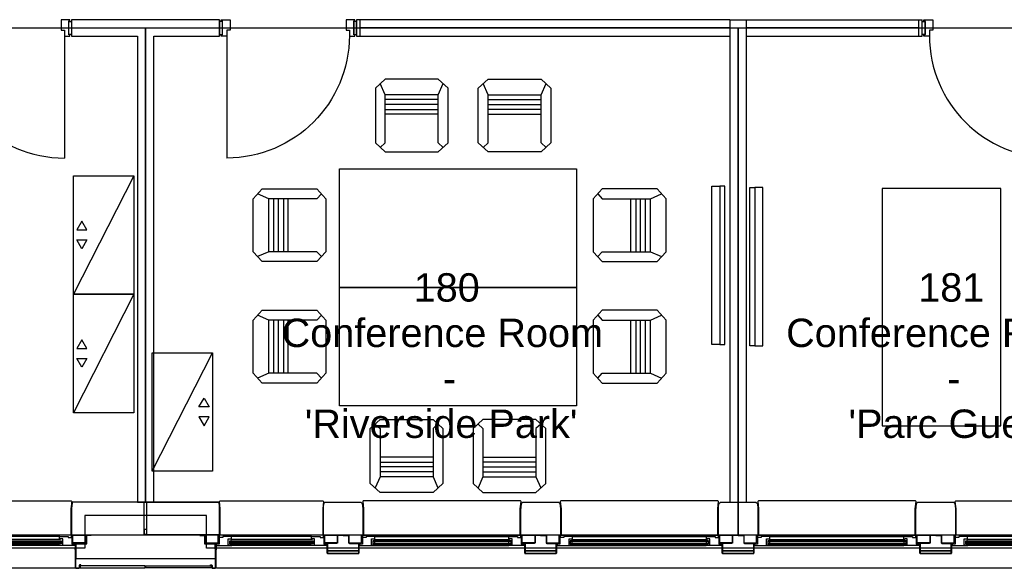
# Model space of a CAD drawing. Header units: millimetres. Extents: x 11314 to 117107, y -3618 to 64487.
# Tile 15 of 36: x 66742 to 74219, y 14996 to 19160. Entities that reach past the tile are written whole.
import ezdxf

# ---------------------------------------------------------------- set-up
doc = ezdxf.new("R2010")
doc.units = ezdxf.units.MM
doc.header["$MEASUREMENT"] = 0
doc.layers.get('0').update_dxf_attribs({"linetype": 'CONTINUOUS'})
for name, color, linetype in [('A-GLAZ', 8, 'CONTINUOUS'), ('A-WALL', 7, 'CONTINUOUS'), ('I-DOOR', 9, 'CONTINUOUS'), ('I-FURN-CONF', 9, 'CONTINUOUS'), ('I-GLAZ', 8, 'CONTINUOUS'), ('I-WALL', 8, 'CONTINUOUS'), ('PDF_Text', 7, 'CONTINUOUS'), ('triGrossAreaLayer', 7, 'CONTINUOUS'), ('triLabelLayer', 7, 'CONTINUOUS'), ('triMeasuredGrossAreaLayer', 7, 'CONTINUOUS'), ('triSpaceLayer', 7, 'CONTINUOUS')]:
    doc.layers.add(name, color=color, linetype=linetype)
doc.styles.add('FDC_ZONE', font='romans.shx', dxfattribs={"height": 500})
doc.styles.add('PDF Helvetica', font='Helvetica.ttf')

# ---------------------------------------------------------------- blocks, each defined once
blk = doc.blocks.new('I-930-125')
blk.add_line((984.5, -57.5), (984.5, -987.5))
for points in [[(20.5, -50), (-1, -50), (-1, 50), (20.5, 50)], [(20.5, -50), (-1, -50), (-1, 50), (20.5, 50)], [(1039, -50), (1017.5, -50), (1017.5, 50), (1039, 50)], [(1039, -50), (1017.5, -50), (1017.5, 50), (1039, 50)]]:
    blk.add_lwpolyline(points, close=True)
for points in [[(11.5, 53.5), (11.5, 62.5), (78.5, 62.5), (78.5, -17.5), (53.5, -17.5), (53.5, -62.5), (11.5, -62.5), (11.5, -53.5), (20.5, -53.5), (20.5, 53.5), (11.5, 53.5)], [(1026.5, 53.5), (1026.5, 62.5), (959.5, 62.5), (959.5, -17.5), (984.5, -17.5), (984.5, -62.5), (1026.5, -62.5), (1026.5, -53.5), (1017.5, -53.5), (1017.5, 53.5), (1026.5, 53.5)]]:
    blk.add_lwpolyline(points)
blk.add_arc((984.4, -56.6), 930.9, 180.05257, 270.00901)
blk = doc.blocks.new('TEKSTOR1')
blk.add_line((-900, 0), (0, -457.2))
for points in [[(-900, -457.2), (-900, 0), (0, 0), (0, -457.2)], [(-554.1, -393.7), (-488.1, -431.8), (-488.1, -355.6)], [(-345.9, -393.7), (-411.9, -431.8), (-411.9, -355.6)]]:
    blk.add_lwpolyline(points, close=True)
blk = doc.blocks.new('WINDOW-JAMB')
for p, q in [((-107.3, -58), (-107.3, -63)), ((-107.3, -63), (-18.8, -63)), ((-18.8, -63), (-18.8, -58))]:
    blk.add_line(p, q)
at = {"ltscale": 0.05}
blk.add_lwpolyline([(-155, -1.9), (-114.5, -1.9, -0.414214), (-113, -3.4), (-113, -58.4, 0.414214), (-111.5, -59.9), (-15, -59.9)], format="xyb", dxfattribs=at)
blk.add_lwpolyline([(-111, -58), (-15, -58), (-15, 0), (-111, 0)], close=True)
at = {"flags": 128}
blk.add_lwpolyline([(-30, -69.6), (-30, -79.1), (88, -79.1), (88, -75.1), (61, -75.1), (61, -27.1), (80.4, -27.1), (80.4, -34), (85.8, -34), (85.8, -9.1), (20, -9.1), (20, -17.1), (-8, -17.1), (-8, -69.1), (-30, -69.1)], close=True, dxfattribs=at)
blk.add_lwpolyline([(-15, -14.2), (-15, -3.1, -0.414343), (-12, -0.1), (-11, -0.1, -0.414214), (-8, -3.1), (-8, -14.2, -0.414214), (-11, -17.2), (-12, -17.2, -0.414214)], format="xyb", close=True)
at = {"extrusion": (0, 0, -1)}
blk.add_ellipse((5.3, -0.1), major_axis=(2.6, 23.3), ratio=0.438242, start_param=3.847731, end_param=4.666449, dxfattribs=at)
blk = doc.blocks.new('GL-1250')
for p, q in [((-509.8, -284), (509.6, -284)), ((-509.7, -259.1), (509.7, -259.1)), ((-509.5, -310.1), (-509.5, -298.1)), ((509.5, -310.1), (509.5, -298.1)), ((-507.5, -325.1), (507.5, -325.1)), ((-507.5, -329.1), (507.5, -329.1))]:
    blk.add_line(p, q)
blk.add_lwpolyline([(595, -250), (595, -49.8), (601, 5), (596.5, 10), (-596.5, 10), (-601, 5), (-595, -49.8), (-595, -250), (595, -250)])
for points in [[(525.2, -316.1), (525.2, -293.1), (-525.2, -293.1), (-525.2, -316.1)], [(-525.2, -298.1), (-525.2, -310.1), (525.2, -310.1), (525.2, -298.1)]]:
    blk.add_lwpolyline(points, close=True)
blk.add_blockref('WINDOW-JAMB', (-595, -250))
at = {"extrusion": (0, 0, -1), "zscale": -1}
blk.add_blockref('WINDOW-JAMB', (-595, -250), dxfattribs=at)
blk = doc.blocks.new('GL-835')
for p, q in [((303.7, -259.1), (-303.7, -259.1)), ((303.8, -284), (-303.6, -284)), ((-303.5, -310.1), (-303.5, -298.1)), ((303.5, -310.1), (303.5, -298.1)), ((301.5, -325.1), (-301.5, -325.1)), ((301.5, -329.1), (-301.5, -329.1))]:
    blk.add_line(p, q)
blk.add_lwpolyline([(-389, -250), (-389, -49.8), (-395, 5), (-390.5, 10), (390.5, 10), (395, 5), (389, -49.8), (389, -250), (-389, -250)])
for points in [[(-315.5, -316.1), (-315.5, -293.1), (315.5, -293.1), (315.5, -316.1)], [(315.5, -298.1), (315.5, -310.1), (-315.5, -310.1), (-315.5, -298.1)]]:
    blk.add_lwpolyline(points, close=True)
blk.add_blockref('WINDOW-JAMB', (-389, -250))
at = {"extrusion": (0, 0, -1), "zscale": -1}
blk.add_blockref('WINDOW-JAMB', (-389, -250), dxfattribs=at)
blk = doc.blocks.new('CHAIR10')
for p, q in [((-201.2, 266.9), (-275.9, 198.5)), ((-201.2, 147.4), (-238.5, 232.7)), ((201.2, 266.9), (-201.2, 266.9)), ((275.9, 198.5), (201.2, 266.9)), ((201.2, 147.4), (238.5, 232.7)), ((-275.9, 198.5), (-275.9, -217.8)), ((275.9, -217.8), (275.9, 198.5)), ((-201.2, -217.8), (-201.2, 147.4)), ((201.2, 147.4), (-201.2, 147.4)), ((201.2, 110.6), (-201.2, 110.6)), ((201.2, -217.8), (201.2, 147.4)), ((201.2, 73.7), (-201.2, 73.7)), ((-201.2, 36.9), (201.2, 36.9)), ((201.2, 0), (-201.2, 0)), ((-275.9, -217.8), (-201.2, -286.3)), ((-238.5, -252.1), (-201.2, -217.8)), ((201.2, -286.3), (275.9, -217.8)), ((238.5, -252.1), (201.2, -217.8)), ((-201.2, -286.3), (201.2, -286.3))]:
    blk.add_line(p, q)

msp = doc.modelspace()

# ---------------------------------------------------------------- linework, layer by layer
at = {"layer": 'A-GLAZ'}
for p, q in [((67159.9, 14997.9), (60735.9, 14997.9)), ((74659.9, 14997.9), (68235.9, 14997.9))]:
    msp.add_line(p, q, dxfattribs=at)
at = {"layer": 'A-WALL'}
for p, q in [((69061.7, 15182.9), (69061.7, 15184.9)), ((69061.7, 15184.9), (69076.7, 15184.9)), ((69076.7, 15182.9), (69061.7, 15182.9)), ((69077.7, 15111.9), (69077.7, 15181.9)), ((69079.7, 15181.9), (69079.7, 15111.9)), ((69316.2, 15111.9), (69316.2, 15181.9)), ((69316.2, 15181.9), (69316.2, 15111.9)), ((69318.2, 15181.9), (69318.2, 15111.9)), ((69318.2, 15111.9), (69318.2, 15181.9)), ((69319.2, 15184.9), (69334.2, 15184.9)), ((69334.2, 15184.9), (69319.2, 15184.9)), ((69334.2, 15182.9), (69319.2, 15182.9)), ((69319.2, 15182.9), (69334.2, 15182.9)), ((69334.2, 15184.9), (69334.2, 15182.9)), ((69334.2, 15182.9), (69334.2, 15184.9)), ((70561.7, 15182.9), (70561.7, 15184.9)), ((70561.7, 15184.9), (70576.7, 15184.9)), ((70576.7, 15182.9), (70561.7, 15182.9)), ((70577.7, 15111.9), (70577.7, 15181.9)), ((70579.7, 15181.9), (70579.7, 15111.9)), ((70816.2, 15111.9), (70816.2, 15181.9)), ((70816.2, 15181.9), (70816.2, 15111.9)), ((70818.2, 15181.9), (70818.2, 15111.9)), ((70818.2, 15111.9), (70818.2, 15181.9)), ((70819.2, 15184.9), (70834.2, 15184.9)), ((70834.2, 15184.9), (70819.2, 15184.9)), ((70834.2, 15182.9), (70819.2, 15182.9)), ((70819.2, 15182.9), (70834.2, 15182.9)), ((70834.2, 15184.9), (70834.2, 15182.9)), ((70834.2, 15182.9), (70834.2, 15184.9)), ((72061.7, 15182.9), (72061.7, 15184.9)), ((72061.7, 15184.9), (72076.7, 15184.9)), ((72076.7, 15182.9), (72061.7, 15182.9)), ((72077.7, 15111.9), (72077.7, 15181.9)), ((72079.7, 15181.9), (72079.7, 15111.9)), ((72316.2, 15111.9), (72316.2, 15181.9)), ((72316.2, 15181.9), (72316.2, 15111.9)), ((72318.2, 15181.9), (72318.2, 15111.9)), ((72318.2, 15111.9), (72318.2, 15181.9)), ((72319.2, 15184.9), (72334.2, 15184.9)), ((72334.2, 15184.9), (72319.2, 15184.9)), ((72334.2, 15182.9), (72319.2, 15182.9)), ((72319.2, 15182.9), (72334.2, 15182.9)), ((72334.2, 15184.9), (72334.2, 15182.9)), ((72334.2, 15182.9), (72334.2, 15184.9)), ((73561.7, 15182.9), (73561.7, 15184.9)), ((73561.7, 15184.9), (73576.7, 15184.9)), ((73576.7, 15182.9), (73561.7, 15182.9)), ((73577.7, 15111.9), (73577.7, 15181.9)), ((73579.7, 15181.9), (73579.7, 15111.9)), ((73816.2, 15111.9), (73816.2, 15181.9)), ((73816.2, 15181.9), (73816.2, 15111.9)), ((73818.2, 15181.9), (73818.2, 15111.9)), ((73818.2, 15111.9), (73818.2, 15181.9)), ((73819.2, 15184.9), (73834.2, 15184.9)), ((73834.2, 15184.9), (73819.2, 15184.9)), ((73834.2, 15182.9), (73819.2, 15182.9)), ((73819.2, 15182.9), (73834.2, 15182.9)), ((73834.2, 15184.9), (73834.2, 15182.9)), ((73834.2, 15182.9), (73834.2, 15184.9)), ((69081.7, 15109.9), (69314.2, 15109.9)), ((69314.2, 15107.9), (69081.7, 15107.9)), ((69081.7, 15107.9), (69314.2, 15107.9)), ((70581.7, 15109.9), (70814.2, 15109.9)), ((70814.2, 15107.9), (70581.7, 15107.9)), ((70581.7, 15107.9), (70814.2, 15107.9)), ((72081.7, 15109.9), (72314.2, 15109.9)), ((72314.2, 15107.9), (72081.7, 15107.9)), ((72081.7, 15107.9), (72314.2, 15107.9)), ((73581.7, 15109.9), (73814.2, 15109.9)), ((73814.2, 15107.9), (73581.7, 15107.9)), ((73581.7, 15107.9), (73814.2, 15107.9))]:
    msp.add_line(p, q, dxfattribs=at)
for points in [[(67140.8, 15494.3), (67135.9, 15449.3), (67135.9, 15249.3), (67687.9, 15249.3), (67687.9, 15499.3), (67145.9, 15499.3)], [(68255, 15494.3), (68259.9, 15449.3), (68259.9, 15249.3), (67707.9, 15249.3), (67707.9, 15499.3), (68249.9, 15499.3)], [(67707.9, 15255.6), (67707.9, 15290.5), (67687.9, 15290.5), (67687.9, 15255.6)], [(67695.4, 15014.3), (67200.4, 15014.3), (67200.4, 14999.3), (67695.4, 14999.3)], [(67700.4, 15014.3), (68195.4, 15014.3), (68195.4, 14999.3), (67700.4, 14999.3)]]:
    msp.add_lwpolyline(points, close=True, dxfattribs=at)
for points in [[(69047.9, 15247.9), (69047.9, 15437.9), (69048.9, 15457.8), (69051.9, 15487.9), (69062.9, 15497.9), (69332.9, 15497.9), (69343.9, 15487.9), (69347.9, 15447.9), (69347.9, 15247.9), (69047.9, 15247.9)], [(70547.9, 15247.9), (70547.9, 15437.9), (70548.9, 15457.8), (70551.9, 15487.9), (70562.9, 15497.9), (70832.9, 15497.9), (70843.9, 15487.9), (70847.9, 15447.9), (70847.9, 15247.9), (70547.9, 15247.9)], [(72047.9, 15247.9), (72047.9, 15437.9), (72048.9, 15457.8), (72051.9, 15487.9), (72062.9, 15497.9), (72332.9, 15497.9), (72343.9, 15487.9), (72347.9, 15447.9), (72347.9, 15247.9), (72047.9, 15247.9)], [(73547.9, 15247.9), (73547.9, 15437.9), (73548.9, 15457.8), (73551.9, 15487.9), (73562.9, 15497.9), (73832.9, 15497.9), (73843.9, 15487.9), (73847.9, 15447.9), (73847.9, 15247.9), (73547.9, 15247.9)], [(67251.4, 15249.3), (68144.9, 15249.3), (68144.9, 15181.3), (68226.7, 15181.3), (68226.7, 15069.3), (67170.6, 15069.3), (67170.6, 15181.3), (67251.4, 15181.3), (67251.4, 15249.3)], [(69079.7, 15127.9), (69079.7, 15189.9), (69155.9, 15189.9), (69155.9, 15247.9), (69239.9, 15247.9), (69239.9, 15189.9), (69316.2, 15189.9), (69316.2, 15127.9), (69079.7, 15127.9), (69316.2, 15127.9)], [(70579.7, 15127.9), (70579.7, 15189.9), (70655.9, 15189.9), (70655.9, 15247.9), (70739.9, 15247.9), (70739.9, 15189.9), (70816.2, 15189.9), (70816.2, 15127.9), (70579.7, 15127.9), (70816.2, 15127.9)], [(72079.7, 15127.9), (72079.7, 15189.9), (72155.9, 15189.9), (72155.9, 15247.9), (72239.9, 15247.9), (72239.9, 15189.9), (72316.2, 15189.9), (72316.2, 15127.9), (72079.7, 15127.9), (72316.2, 15127.9)], [(73579.7, 15127.9), (73579.7, 15189.9), (73655.9, 15189.9), (73655.9, 15247.9), (73739.9, 15247.9), (73739.9, 15189.9), (73816.2, 15189.9), (73816.2, 15127.9), (73579.7, 15127.9), (73816.2, 15127.9)]]:
    msp.add_lwpolyline(points, dxfattribs=at)
for points in [[(67164.2, 15136.3), (67164.7, 15136.3), (67164.7, 15139.3), (67164.2, 15139.3), (67164.2, 15144.3), (67164.7, 15144.3), (67164.7, 15184.3), (67167.2, 15184.3), (67167.2, 15144.3), (67169.2, 15144.3), (67169.2, 15184.3), (67169.2, 15184.3), (67169.2, 15186.3), (67146.7, 15186.3), (67146.7, 15184.3), (67162.7, 15184.3), (67162.7, 15137.8, 0.414214)], [(68231.7, 15136.3), (68231.2, 15136.3), (68231.2, 15139.3), (68231.7, 15139.3), (68231.7, 15144.3), (68231.2, 15144.3), (68231.2, 15184.3), (68228.7, 15184.3), (68228.7, 15144.3), (68226.7, 15144.3), (68226.7, 15184.3), (68226.7, 15184.3), (68226.7, 15186.3), (68249.2, 15186.3), (68249.2, 15184.3), (68233.2, 15184.3), (68233.2, 15137.8, -0.414214)]]:
    msp.add_lwpolyline(points, format="xyb", close=True, dxfattribs=at)
for points in [[(67164.9, 15182.2), (67164.9, 15000.3, 0.414213), (67168.9, 14996.3), (67191.4, 14996.3, 0.414214), (67195.4, 15000.3), (67195.4, 15017.4, -0.414214), (67197.4, 15019.4), (67205.1, 15019.4), (67205.1, 15021.4), (67197.4, 15021.4, 0.414214), (67193.4, 15017.4), (67193.4, 15000.3, -0.414214), (67191.4, 14998.3), (67168.9, 14998.3, -0.414213), (67166.9, 15000.3), (67166.9, 15182.2), (67164.9, 15182.2)], [(68230.9, 15182.2), (68230.9, 15000.3, -0.414213), (68226.9, 14996.3), (68204.4, 14996.3, -0.414214), (68200.4, 15000.3), (68200.4, 15017.4, 0.414214), (68198.4, 15019.4), (68190.7, 15019.4), (68190.7, 15021.4), (68198.4, 15021.4, -0.414214), (68202.4, 15017.4), (68202.4, 15000.3, 0.414214), (68204.4, 14998.3), (68226.9, 14998.3, 0.414213), (68228.9, 15000.3), (68228.9, 15182.2), (68230.9, 15182.2)]]:
    msp.add_lwpolyline(points, format="xyb", dxfattribs=at)
for centre, radius, start, end in [((69076.7, 15181.9), 3, 359.99999, 90), ((69076.7, 15181.9), 1, 359.99999, 90), ((69319.2, 15181.9), 3, 90, 180.00001), ((69319.2, 15181.9), 3, 90, 180.00001), ((69319.2, 15181.9), 1, 90, 180.00001), ((69319.2, 15181.9), 1, 90, 180.00001), ((70576.7, 15181.9), 3, 359.99999, 90), ((70576.7, 15181.9), 1, 359.99999, 90), ((70819.2, 15181.9), 3, 90, 180.00001), ((70819.2, 15181.9), 3, 90, 180.00001), ((70819.2, 15181.9), 1, 90, 180.00001), ((70819.2, 15181.9), 1, 90, 180.00001), ((72076.7, 15181.9), 3, 359.99999, 90), ((72076.7, 15181.9), 1, 359.99999, 90), ((72319.2, 15181.9), 3, 90, 180.00001), ((72319.2, 15181.9), 3, 90, 180.00001), ((72319.2, 15181.9), 1, 90, 180.00001), ((72319.2, 15181.9), 1, 90, 180.00001), ((73576.7, 15181.9), 3, 359.99999, 90), ((73576.7, 15181.9), 1, 359.99999, 90), ((73819.2, 15181.9), 3, 90, 180.00001), ((73819.2, 15181.9), 3, 90, 180.00001), ((73819.2, 15181.9), 1, 90, 180.00001), ((73819.2, 15181.9), 1, 90, 180.00001), ((69081.7, 15111.9), 4, 180, 269.99993), ((69081.7, 15111.9), 2, 180, 269.99993), ((69314.2, 15111.9), 2, 270.00007, 0), ((69314.2, 15111.9), 4, 270.00007, 360), ((69314.2, 15111.9), 4, 270.00007, 360), ((69314.2, 15111.9), 2, 270.00007, 0), ((70581.7, 15111.9), 4, 180, 269.99993), ((70581.7, 15111.9), 2, 180, 269.99993), ((70814.2, 15111.9), 2, 270.00007, 0), ((70814.2, 15111.9), 4, 270.00007, 360), ((70814.2, 15111.9), 4, 270.00007, 360), ((70814.2, 15111.9), 2, 270.00007, 0), ((72081.7, 15111.9), 4, 180, 269.99993), ((72081.7, 15111.9), 2, 180, 269.99993), ((72314.2, 15111.9), 2, 270.00007, 0), ((72314.2, 15111.9), 4, 270.00007, 360), ((72314.2, 15111.9), 4, 270.00007, 360), ((72314.2, 15111.9), 2, 270.00007, 0), ((73581.7, 15111.9), 4, 180, 269.99993), ((73581.7, 15111.9), 2, 180, 269.99993), ((73814.2, 15111.9), 2, 270.00007, 0), ((73814.2, 15111.9), 4, 270.00007, 360), ((73814.2, 15111.9), 4, 270.00007, 360), ((73814.2, 15111.9), 2, 270.00007, 0)]:
    msp.add_arc(centre, radius, start, end, dxfattribs=at)
at = {"layer": 'I-FURN-CONF'}
for points in [[(69170.4, 17128.6), (69170.4, 18028.6), (70970.4, 18028.6), (70970.4, 17128.6)], [(73292.1, 17878.4), (73292.1, 16078.4), (74192.1, 16078.4), (74192.1, 17878.4)], [(69170.4, 16228.6), (69170.4, 17128.6), (70970.4, 17128.6), (70970.4, 16228.6)]]:
    msp.add_lwpolyline(points, close=True, dxfattribs=at)
for points in [[(72059.5, 16695.9), (72097.6, 16695.9), (72097.6, 17895.9), (72059.5, 17895.9), (72059.5, 16695.9), (71997.6, 16695.9), (71997.6, 17895.9), (72059.5, 17895.9)], [(72323.8, 16685.6), (72285.7, 16685.6), (72285.7, 17885.6), (72323.8, 17885.6), (72323.8, 16685.6), (72385.7, 16685.6), (72385.7, 17885.6), (72323.8, 17885.6)]]:
    msp.add_lwpolyline(points, dxfattribs=at)
at = {"layer": 'I-GLAZ'}
for p, q in [((72135.4, 19160.4), (69299.9, 19160.4)), ((72135.4, 19097.9), (69324.9, 19097.9)), ((73570.9, 19097.9), (72260.4, 19097.9)), ((69299.9, 19035.4), (72135.4, 19035.4)), ((72260.4, 19035.4), (73595.9, 19035.4))]:
    msp.add_line(p, q, dxfattribs=at)
msp.add_lwpolyline([(72260.4, 19160.4), (73595.9, 19160.4)], dxfattribs=at)
at = {"layer": 'I-WALL'}
for p, q in [((69299.9, 19160.4), (69299.9, 19035.4)), ((69324.9, 19160.4), (69324.9, 19035.4)), ((72135.4, 19160.4), (72135.4, 15497.9)), ((72135.4, 19160.4), (72260.4, 19160.4)), ((72260.4, 15497.9), (72260.4, 19160.4)), ((73570.9, 19035.4), (73570.9, 19160.4)), ((73595.9, 19035.4), (73595.9, 19160.4)), ((72135.4, 15497.9), (72260.4, 15497.9))]:
    msp.add_line(p, q, dxfattribs=at)
msp.add_lwpolyline([(67135.9, 19160.4), (67135.9, 19035.4), (67635.4, 19035.4), (67635.4, 15497.9), (67760.4, 15497.9), (67760.4, 19035.4), (68259.9, 19035.4), (68259.9, 19160.4)], close=True, dxfattribs=at)
at = {"layer": 'triGrossAreaLayer'}
msp.add_lwpolyline([(75099.1, 15147.9), (68160.1, 15147.9), (68160.1, 15398), (67698.1, 15398), (67236.2, 15398), (67236.2, 15147.9), (60660, 15147.9)], dxfattribs=at)
at = {"layer": 'triMeasuredGrossAreaLayer'}
msp.add_lwpolyline([(75199.1, 15247.9), (68260.1, 15247.9), (68260.1, 15498), (67698.1, 15498), (67136.2, 15498), (67136.2, 15247.9), (60760, 15247.9)], dxfattribs=at)
at = {"layer": 'triSpaceLayer'}
for points in [[(60198, 19097.6), (67698.1, 19097.6), (67698.1, 15498), (67136.2, 15498), (67136.2, 15247.9), (60760, 15247.9), (60760, 15498), (60198, 15498), (60198, 19097.6)], [(67698.1, 19097.6), (72197.9, 19097.6), (72197.9, 15247.9), (68260.1, 15247.9), (68260.1, 15498), (67698.1, 15498), (67698.1, 19097.6)], [(72197.9, 19097.6), (75135.6, 19097.6), (75135.6, 15561.5), (75199.1, 15561.5), (75199.1, 15247.9), (72197.9, 15247.9), (72197.9, 19097.6)]]:
    msp.add_lwpolyline(points, close=True, dxfattribs=at)

# ---------------------------------------------------------------- block references
at = {"layer": 'A-GLAZ'}
for name, p in [('GL-835', (66741.9, 15497.9)), ('GL-835', (68653.9, 15497.9)), ('GL-1250', (69947.9, 15497.9)), ('GL-1250', (71447.9, 15497.9)), ('GL-1250', (72947.9, 15497.9)), ('GL-835', (74241.9, 15497.9))]:
    msp.add_blockref(name, p, dxfattribs=at)
at = {"layer": 'I-DOOR'}
for p in [(66096.9, 19097.9), (73596.9, 19097.9)]:
    msp.add_blockref('I-930-125', p, dxfattribs=at)
at = {"layer": 'I-DOOR', "xscale": -1}
msp.add_blockref('I-930-125', (69298.9, 19097.9), dxfattribs=at)
at = {"layer": 'I-FURN-CONF'}
msp.add_blockref('CHAIR10', (69718.7, 18443.1), dxfattribs=at)
at = {"layer": 'I-FURN-CONF', "xscale": -1}
for p, rotation in [((70500.7, 18443.1), 359.9999999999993), ((68781.3, 17600.6), 90), ((68781.3, 16678.6), 90), ((69679.4, 15839.1), 180)]:
    msp.add_blockref('CHAIR10', p, dxfattribs=dict(at, rotation=rotation))
at = {"layer": 'I-FURN-CONF'}
for name, p, rotation in [('TEKSTOR1', (67608.1, 17076.5), 270), ('CHAIR10', (71383.6, 17600.6), 270), ('TEKSTOR1', (67608.1, 16176.5), 270), ('CHAIR10', (71383.6, 16678.6), 270), ('TEKSTOR1', (67747.9, 16632.9), 90), ('CHAIR10', (70461.4, 15839.1), 179.9999999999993)]:
    msp.add_blockref(name, p, dxfattribs=dict(at, rotation=rotation))

# ---------------------------------------------------------------- texts
at = {"layer": 'PDF_Text', "attachment_point": 4, "style": 'PDF Helvetica'}
for s, insert, char_height in [('180', (69734, 17126.8), 215.33), ('181', (73565.2, 17126.8), 215.33), ('Conference Room', (68731, 16781.9), 215.328), ('Conference Room', (72562.3, 16781.9), 215.328), ('-', (69954.6, 16437), 215.3), ('-', (73785.8, 16437), 215.3), ("'Riverside Park'", (68906.8, 16092.1), 215.328), ("'Parc Guell'", (73035.8, 16092.1), 215.328)]:
    msp.add_mtext(s, dxfattribs=dict(at, insert=insert, char_height=char_height))
at = {"layer": 'triLabelLayer', "color": 7, "char_height": 500, "attachment_point": 5, "style": 'FDC_ZONE'}
for insert in [(69948, 17172.8), (73698.5, 17172.8)]:
    msp.add_mtext('{\\fSansSerif;\\H0.01;}', dxfattribs=dict(at, insert=insert))

doc.saveas('drawing.dxf')
